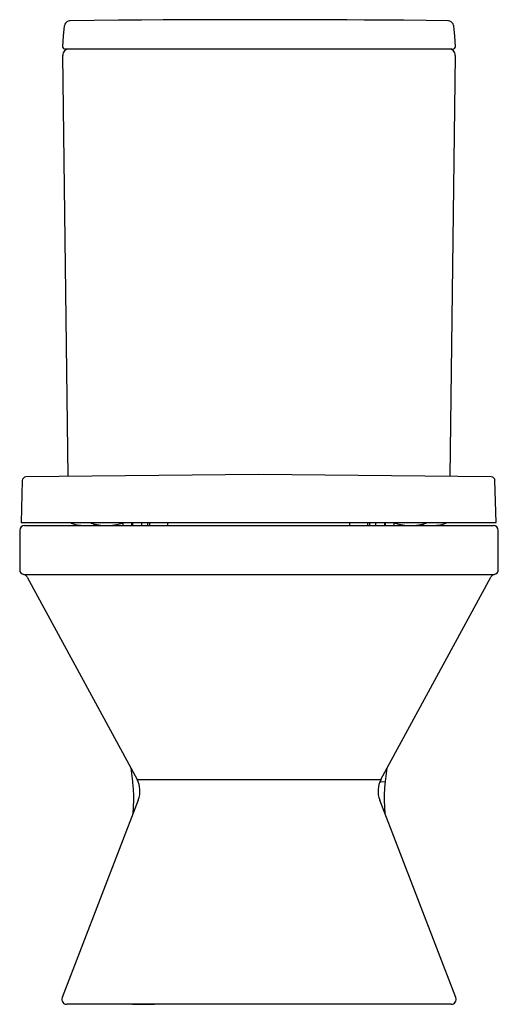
# Model space of a CAD drawing. Header units: metres. Extents: x 172.903 to 173.293, y -203.227 to -202.425.
import ezdxf

# ---------------------------------------------------------------- set-up
doc = ezdxf.new("R2010")
doc.units = ezdxf.units.M
doc.header["$MEASUREMENT"] = 0
doc.layers.add('sanindusa', color=3, linetype='CONTINUOUS')

msp = doc.modelspace()

# ---------------------------------------------------------------- linework, layer by layer
at = {"layer": 'sanindusa', "linetype": 'Continuous'}
for p, q in [((172.93944, -202.43039), (172.93944, -202.43039)), ((173.25678, -202.43039), (173.25678, -202.43039)), ((172.93818, -202.44716), (172.93818, -202.44716)), ((172.941, -202.44919), (172.94013, -202.44919)), ((172.94298, -202.44919), (172.941, -202.44919)), ((173.25325, -202.44919), (172.94298, -202.44919)), ((173.25523, -202.44919), (173.25325, -202.44919)), ((173.25523, -202.44919), (173.2561, -202.44919)), ((173.25805, -202.44716), (173.25805, -202.44716)), ((172.94266, -202.79732), (172.93818, -202.45425)), ((173.25805, -202.45425), (173.25357, -202.79733)), ((172.90311, -202.84119), (172.90311, -202.87319)), ((172.90711, -202.83719), (173.28911, -202.83719)), ((173.29311, -202.87319), (173.29311, -202.84119)), ((172.90639, -202.87712), (173.28984, -202.87712)), ((172.90918, -202.87915), (172.99871, -203.04407)), ((173.19752, -203.04407), (173.28705, -202.87915)), ((172.9937, -203.03485), (172.99504, -203.04558)), ((173.20119, -203.04558), (173.20252, -203.03485)), ((172.99504, -203.04558), (172.99505, -203.04558)), ((172.99871, -203.04407), (173.19752, -203.04407)), ((173.20119, -203.04558), (173.20117, -203.04558)), ((172.99979, -203.06081), (172.93771, -203.22175)), ((172.99575, -203.06081), (172.99541, -203.07215)), ((172.99575, -203.06081), (172.99577, -203.06081)), ((173.25851, -203.22175), (173.19644, -203.06081)), ((173.20047, -203.06081), (173.20046, -203.06081)), ((173.20081, -203.07215), (173.20047, -203.06081)), ((173.25478, -203.22719), (172.94144, -203.22719)), ((172.99509, -203.22719), (173.01287, -203.22719)), ((173.20113, -203.22719), (173.18336, -203.22719))]:
    msp.add_line(p, q, dxfattribs=at)
at = {"layer": 'sanindusa'}
for p, q in [((172.90518, -202.80061), (172.90429, -202.83469)), ((173.09779, -202.79569), (172.90818, -202.79769)), ((173.2874, -202.79769), (173.09779, -202.79569)), ((173.29129, -202.83469), (173.2904, -202.80061)), ((172.90429, -202.83469), (173.29129, -202.83469)), ((172.94476, -202.83469), (172.94476, -202.83482)), ((172.96093, -202.83469), (172.96093, -202.83482)), ((172.98693, -202.83482), (172.98693, -202.83469)), ((172.98729, -202.83469), (172.98729, -202.83719)), ((172.99429, -202.83471), (172.99429, -202.83719)), ((172.99529, -202.83719), (172.99529, -202.83469)), ((173.00229, -202.83469), (173.00229, -202.83719)), ((173.00729, -202.83469), (173.00729, -202.83719)), ((173.00879, -202.83469), (173.00879, -202.83719)), ((173.02379, -202.83719), (173.02379, -202.83469)), ((173.17179, -202.83469), (173.17179, -202.83719)), ((173.18679, -202.83719), (173.18679, -202.83469)), ((173.18829, -202.83719), (173.18829, -202.83469)), ((173.19329, -202.83719), (173.19329, -202.83469)), ((173.20029, -202.83469), (173.20029, -202.83719)), ((173.20129, -202.83719), (173.20129, -202.83471)), ((173.20829, -202.83719), (173.20829, -202.83469)), ((173.20866, -202.83469), (173.20866, -202.83482)), ((173.23466, -202.83482), (173.23466, -202.83469)), ((173.25082, -202.83482), (173.25082, -202.83469)), ((172.98029, -202.83719), (172.98029, -202.83672)), ((173.21529, -202.83672), (173.21529, -202.83719))]:
    msp.add_line(p, q, dxfattribs=at)
at = {"layer": 'sanindusa', "linetype": 'Continuous', "flags": 128}
for points in [[(173.0717, -202.42522), (173.06733, -202.42522), (173.05258, -202.42527), (173.03648, -202.42533), (173.02007, -202.42542), (173.00246, -202.42554), (172.98366, -202.42569), (172.96367, -202.42588), (172.94433, -202.42609)], [(173.12462, -202.42521), (173.1244, -202.42522), (173.12346, -202.42522), (173.12181, -202.42524), (173.11948, -202.42525), (173.11655, -202.42527), (173.11309, -202.42529), (173.10921, -202.4253), (173.10501, -202.42531), (173.10062, -202.42532), (173.09615, -202.42532), (173.09174, -202.42532), (173.08751, -202.4253), (173.08359, -202.42529), (173.08007, -202.42527), (173.07707, -202.42525), (173.07466, -202.42524), (173.07292, -202.42522), (173.07176, -202.42522), (173.0717, -202.42522)], [(173.25189, -202.42609), (173.23424, -202.42589), (173.21608, -202.42572), (173.19925, -202.42558), (173.18376, -202.42547), (173.16961, -202.42538), (173.1568, -202.42532), (173.14768, -202.42528), (173.13938, -202.42525), (173.1319, -202.42523), (173.12526, -202.42522), (173.12462, -202.42521)], [(172.93945, -202.43029), (172.93852, -202.4387), (172.93813, -202.44716)], [(172.94433, -202.42611), (172.9436, -202.42615), (172.94249, -202.42646), (172.94145, -202.42704), (172.94052, -202.42792), (172.93991, -202.42887), (172.93955, -202.42983), (172.93946, -202.4304)], [(173.25677, -202.4304), (173.25663, -202.42966), (173.25619, -202.42862), (173.25549, -202.42768), (173.25458, -202.42691), (173.2535, -202.42637), (173.25246, -202.42613), (173.25189, -202.42611)], [(173.2581, -202.44716), (173.2577, -202.4387), (173.25677, -202.43029)], [(172.99503, -203.04558), (172.99515, -203.04652), (172.99561, -203.05182), (172.99579, -203.05742), (172.99573, -203.06081)], [(173.19678, -203.04603), (173.19746, -203.04587), (173.20117, -203.04558)], [(173.2005, -203.06081), (173.20044, -203.05685), (173.20067, -203.05096), (173.2012, -203.04558)]]:
    msp.add_lwpolyline(points, dxfattribs=at)
at = {"layer": 'sanindusa', "linetype": 'Continuous'}
for centre, radius, start, end in [((172.94013, -202.44719), 0.002, 179.35947, 270), ((172.94318, -202.45419), 0.005, 90, 180.74794), ((173.25305, -202.45419), 0.005, 359.25206, 90), ((173.2561, -202.44719), 0.002, 270, 1.08209), ((172.90711, -202.84119), 0.004, 90, 180), ((173.28911, -202.84119), 0.004, 0, 90), ((172.90711, -202.87319), 0.004, 180, 259.54215), ((173.28911, -202.87319), 0.004, 280.45785, 0), ((172.90566, -202.88105), 0.004, 28.49564, 79.54215), ((173.29057, -202.88105), 0.004, 100.45785, 151.50436), ((172.98113, -203.05361), 0.02, 338.90766, 28.49564), ((173.2151, -203.05361), 0.02, 151.50436, 201.09234), ((172.94144, -203.22319), 0.004, 158.90766, 270), ((173.25478, -203.22319), 0.004, 270, 21.09234)]:
    msp.add_arc(centre, radius, start, end, dxfattribs=at)
at = {"layer": 'sanindusa'}
for centre, radius, start, end in [((172.90818, -202.80069), 0.003, 90, 178.5), ((173.2874, -202.80069), 0.003, 1.5, 90), ((172.94526, -202.83482), 0.0005, 180, 252.99844), ((172.96143, -202.83482), 0.0005, 180, 252.99844), ((172.98643, -202.83482), 0.0005, 287.00156, 0), ((173.20916, -202.83482), 0.0005, 180, 252.99844), ((173.23416, -202.83482), 0.0005, 287.00156, 0), ((173.25032, -202.83482), 0.0005, 287.00156, 0), ((172.95776, -202.79394), 0.04325, 252.99844, 280.77158), ((172.97393, -202.79394), 0.04325, 252.99844, 287.00156), ((173.22166, -202.79394), 0.04325, 252.99844, 287.00156), ((173.23782, -202.79394), 0.04325, 259.22842, 287.00156)]:
    msp.add_arc(centre, radius, start, end, dxfattribs=at)

doc.saveas('drawing.dxf')
